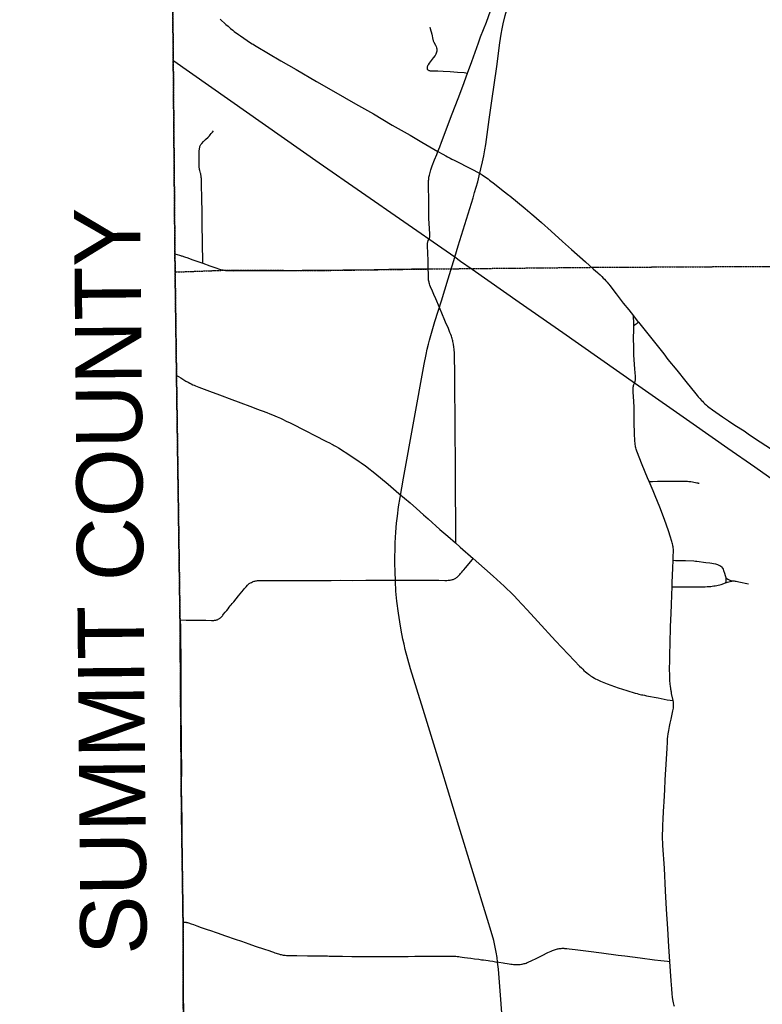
# Model space of a CAD drawing. Header units: feet. Extents: x 2113747 to 2516209, y 960708 to 1356798.
# Tile 31 of 92: x 2271117 to 2282336, y 1157558 to 1172433. Entities that reach past the tile are written whole.
import ezdxf

# ---------------------------------------------------------------- set-up
doc = ezdxf.new("R2010")
doc.units = ezdxf.units.FT
doc.header["$LTSCALE"] = 20
doc.header["$MEASUREMENT"] = 0
doc.linetypes.add('OhDOT_USTN3', pattern=[0.22, 0.165, -0.055])
doc.linetypes.add('rr2', pattern=[0])
for name, color, linetype in [('GM_X_Adjacent_County', 251, 'OhDOT_USTN3'), ('GM_X_Adjacent_County_Text', 251, 'Continuous'), ('GM_X_City_Street', 251, 'Continuous'), ('GM_X_County', 251, 'OhDOT_USTN3'), ('GM_X_County_Road', 3, 'Continuous'), ('GM_X_Rail_Line', 251, 'rr2'), ('GM_X_Township', 251, 'OhDOT_USTN3'), ('GM_X_Township_Road', 4, 'Continuous'), ('GM_X_Township_Subdivision', 4, 'Continuous')]:
    doc.layers.add(name, color=color, linetype=linetype)
doc.styles.add('Styledgn030', font='dgn030.shx')

msp = doc.modelspace()

# ---------------------------------------------------------------- linework, layer by layer
at = {"layer": 'GM_X_Adjacent_County', "flags": 128}
msp.add_lwpolyline([(2192630, 1167520), (2192631, 1170404), (2192633, 1173673), (2192634, 1175629), (2192671, 1181169), (2192669, 1184775), (2192668, 1187767), (2192661, 1188885), (2192638, 1192623), (2192637, 1192687), (2192624, 1194838), (2192738, 1194840), (2198606, 1194974), (2199010, 1194983), (2204632, 1195040), (2205348, 1195050), (2205387, 1195051), (2205910, 1195059), (2205997, 1195060), (2208467, 1195087), (2214754, 1195227), (2218436, 1195308), (2224284, 1195429), (2225752, 1195458), (2225462, 1195534), (2225401, 1195595), (2225364, 1195691), (2225386, 1195871), (2225423, 1195969), (2225454, 1196101), (2225555, 1196175), (2225730, 1196146), (2225937, 1196104), (2226104, 1195950), (2226196, 1195762), (2226318, 1195778), (2226414, 1195876), (2226477, 1196120), (2226432, 1196340), (2226255, 1196528), (2226112, 1196634), (2226016, 1196777), (2225706, 1197038), (2225598, 1197214), (2225542, 1197429), (2225550, 1197574), (2225534, 1197683), (2225510, 1197752), (2225433, 1197823), (2225319, 1197810), (2225163, 1197850), (2225023, 1197884), (2224866, 1197996), (2224774, 1198238), (2224766, 1198416), (2224819, 1198833), (2224832, 1198918), (2224869, 1199050), (2224917, 1199124), (2224988, 1199164), (2225078, 1199177), (2225211, 1199143), (2225362, 1199058), (2225454, 1198986), (2225542, 1198976), (2225627, 1199021), (2225653, 1199069), (2225635, 1199164), (2225576, 1199318), (2225558, 1199409), (2225502, 1199641), (2225359, 1199810), (2225211, 1199887), (2225033, 1199916), (2224903, 1199927), (2224734, 1199887), (2224588, 1199837), (2224426, 1199853), (2224305, 1199924), (2224140, 1200009), (2224033, 1200099), (2223934, 1200224), (2223870, 1200324), (2223844, 1200457), (2223875, 1200571), (2223989, 1200714), (2224135, 1200891), (2224265, 1201013), (2224315, 1201058), (2224326, 1201095), (2224307, 1201143), (2224270, 1201186), (2224191, 1201257), (2224050, 1201262), (2223875, 1201254), (2223719, 1201260), (2223624, 1201297), (2223555, 1201352), (2223465, 1201458), (2223422, 1201570), (2223428, 1201647), (2223462, 1201752), (2223552, 1201843), (2223693, 1201904), (2223841, 1201967), (2223894, 1201999), (2223939, 1202044), (2223963, 1202134), (2223910, 1202269), (2223852, 1202341), (2223775, 1202357), (2223693, 1202349), (2223579, 1202304), (2223491, 1202259), (2223383, 1202227), (2223303, 1202248), (2223247, 1202301), (2223216, 1202378), (2223197, 1202484), (2223245, 1202643), (2223353, 1202799), (2223454, 1202942), (2223462, 1203019), (2223462, 1203064), (2223391, 1203189), (2223236, 1203283), (2223181, 1203339), (2223130, 1203396), (2223116, 1203464), (2223153, 1203562), (2223226, 1203633), (2223289, 1203695), (2223317, 1203766), (2223297, 1203887), (2223252, 1203949), (2223176, 1203975), (2223085, 1203955), (2223006, 1203918), (2222935, 1203853), (2222851, 1203698), (2222741, 1203608), (2222676, 1203594), (2222616, 1203610), (2222560, 1203698), (2222464, 1204074), (2222458, 1204286), (2222498, 1204359), (2222596, 1204452), (2222806, 1204585), (2222930, 1204676), (2222992, 1204741), (2223006, 1204789), (2222972, 1204848), (2222910, 1204913), (2222760, 1204955), (2222599, 1204969), (2222481, 1205009), (2222404, 1205077), (2222263, 1205241), (2222181, 1205337), (2222079, 1205407), (2221966, 1205441), (2221882, 1205472), (2221797, 1205517), (2221704, 1205619), (2221630, 1205687), (2221562, 1205698), (2221464, 1205681), (2221311, 1205613), (2221195, 1205577), (2221071, 1205582), (2220859, 1205622), (2220743, 1205681), (2220576, 1205823), (2220455, 1205944), (2220302, 1206023), (2220181, 1206074), (2220091, 1206150), (2220048, 1206308), (2220040, 1206484), (2219975, 1206616), (2219935, 1206710), (2219898, 1206817), (2219907, 1206919), (2220006, 1207032), (2220153, 1207136), (2220291, 1207227), (2220373, 1207289), (2220422, 1207378), (2220411, 1207566), (2220407, 1207761), (2220340, 1208008), (2220291, 1208255), (2220325, 1208431), (2220445, 1208769), (2220471, 1208945), (2220422, 1209154), (2220328, 1209282), (2220104, 1209492), (2219826, 1209709), (2219692, 1209851), (2219429, 1210204), (2219283, 1210473), (2219246, 1210694), (2219321, 1211065), (2219357, 1211201), (2219411, 1211402), (2219452, 1211743), (2219388, 1211972), (2219216, 1212230), (2219028, 1212466), (2218661, 1212777), (2218365, 1213088), (2218208, 1213347), (2218114, 1213710), (2218088, 1214033), (2218118, 1214403), (2218200, 1214647), (2218373, 1214973), (2218440, 1215097), (2218541, 1215411), (2218635, 1215696), (2218744, 1215898), (2218886, 1216149), (2219047, 1216370), (2219096, 1216517), (2219145, 1216741), (2219145, 1216921), (2219118, 1217142), (2219133, 1217333), (2219145, 1217521), (2219066, 1217817), (2219058, 1218049), (2219055, 1218326), (2219075, 1218515), (2219104, 1218655), (2219090, 1218754), (2219032, 1218922), (2218879, 1219180), (2218789, 1219297), (2218691, 1219360), (2218575, 1219379), (2218298, 1219383), (2217968, 1219293), (2217740, 1219274), (2217545, 1219308), (2217436, 1219297), (2217238, 1219297), (2217140, 1219345), (2217039, 1219458), (2216781, 1219757), (2216623, 1220057), (2216570, 1220251), (2216533, 1220570), (2216541, 1220687), (2216552, 1220844), (2216668, 1220915), (2216848, 1220915), (2217028, 1220836), (2217395, 1220687), (2217522, 1220769), (2217676, 1220956), (2217732, 1221095), (2217721, 1221245), (2217683, 1221395), (2217560, 1221466), (2217447, 1221395), (2217324, 1221398), (2217148, 1221466), (2216990, 1221616), (2216923, 1221672), (2216777, 1221754), (2216638, 1221784), (2216499, 1221758), (2216365, 1221702), (2216282, 1221679), (2216188, 1221762), (2216155, 1221904), (2216195, 1221993), (2217855, 1222014), (2218902, 1222026), (2221110, 1222045), (2224970, 1222054), (2226271, 1222054), (2227184, 1222047), (2228798, 1222028), (2230481, 1221983), (2231335, 1221971), (2233013, 1221964), (2233375, 1221986), (2235299, 1222030), (2235886, 1222019), (2238009, 1221952), (2239798, 1221947), (2240042, 1221947), (2240473, 1221945), (2240927, 1221944), (2242479, 1221940), (2243220, 1221939), (2246207, 1221908), (2259653, 1221765), (2265465, 1221711), (2271662, 1221657), (2271878, 1221655), (2272245, 1221652), (2272941, 1221646), (2272946, 1221095), (2272949, 1220734), (2272952, 1220381), (2272955, 1219996), (2272959, 1219527), (2272962, 1219225), (2272968, 1218487), (2272977, 1217406), (2272975, 1216501), (2272991, 1215563), (2273071, 1206556), (2273193, 1198453), (2273152, 1195400), (2273228, 1192712), (2273176, 1191453), (2273164, 1190519), (2273216, 1187364), (2273321, 1182083), (2273359, 1179654), (2273351, 1179125), (2273358, 1177776), (2273384, 1177023), (2273394, 1176620), (2273392, 1176176), (2273415, 1174720), (2273428, 1173104), (2273426, 1173044), (2273462, 1168895), (2273465, 1168621), (2273486, 1167056), (2273539, 1163372), (2273560, 1160546), (2273585, 1158808), (2273596, 1155295), (2273632, 1150488), (2273636, 1149823), (2273645, 1148717), (2273648, 1148193), (2273652, 1147706), (2273707, 1144117), (2273708, 1143906), (2273727, 1137672), (2273735, 1134958), (2273762, 1131307), (2273776, 1128908), (2273782, 1128013), (2273782, 1127896), (2273784, 1127599), (2273791, 1126395), (2273794, 1126045), (2273794, 1125938), (2273800, 1125028), (2273809, 1124393), (2273866, 1121327), (2273859, 1119170), (2273877, 1118817), (2273878, 1116829), (2273845, 1115019), (2273848, 1114656), (2273851, 1114281), (2273852, 1114201), (2273857, 1113636), (2273857, 1113575), (2273860, 1113281), (2273861, 1113069), (2273868, 1112294), (2273872, 1111794), (2273878, 1111173), (2273881, 1110748), (2273884, 1110420), (2273885, 1110318), (2273889, 1109866), (2273890, 1109708), (2273892, 1109492), (2273890, 1108659), (2273895, 1107881), (2273928, 1105260), (2273923, 1103969), (2273944, 1101977), (2274003, 1096382), (2274019, 1094549), (2274045, 1093010), (2274049, 1092053), (2274067, 1090515), (2273842, 1090511), (2272585, 1090487), (2271751, 1090471), (2270733, 1090435), (2268200, 1090405), (2267778, 1090418), (2267760, 1089304), (2267674, 1087762), (2267628, 1085890), (2267594, 1084592), (2267583, 1084035), (2267570, 1083741), (2267407, 1076551), (2267310, 1072879), (2267224, 1068546), (2267218, 1067680), (2267123, 1064546), (2267119, 1064405), (2267105, 1064278), (2267009, 1060529), (2266030, 1060558), (2264764, 1060590), (2264179, 1060605), (2263523, 1060622), (2262905, 1060648), (2262578, 1060658), (2262494, 1060660), (2262468, 1060662), (2262069, 1060670), (2259905, 1060723), (2259350, 1060738), (2254917, 1060860), (2252022, 1060939), (2251064, 1060965), (2247613, 1061077), (2245773, 1061157), (2240479, 1061338), (2240259, 1061347), (2239174, 1061390), (2237828, 1061436), (2234873, 1061544), (2228638, 1061772), (2226856, 1061837), (2226221, 1061860), (2224371, 1061928), (2218716, 1062135), (2216024, 1062234), (2214252, 1062298), (2212077, 1062442), (2210448, 1062486), (2205426, 1062621), (2204592, 1062652), (2204074, 1062671), (2204061, 1063896), (2204019, 1067962), (2204018, 1068050), (2203986, 1071081), (2203969, 1073268), (2203920, 1078643), (2203897, 1079534), (2203924, 1083122), (2203902, 1084169), (2203924, 1085137), (2203916, 1085866), (2203909, 1086298), (2203905, 1086752), (2203874, 1089335), (2203869, 1089766), (2203327, 1089754), (2199689, 1089720), (2199502, 1089725), (2198608, 1089726), (2198227, 1089715), (2197798, 1089713), (2197122, 1089708), (2195423, 1089703), (2195256, 1089695), (2194547, 1089678), (2193306, 1089676), (2192606, 1089672), (2192620, 1092103), (2192625, 1092538), (2192656, 1094120), (2192659, 1095336), (2192658, 1095923), (2192589, 1099322), (2192675, 1103193), (2192655, 1107796), (2192654, 1108034), (2192653, 1108440), (2192666, 1108661), (2192656, 1108900), (2192657, 1109083), (2192654, 1109924), (2192636, 1110047), (2192644, 1110729), (2192637, 1111738), (2192634, 1112043), (2192629, 1112564), (2192567, 1113876), (2192571, 1115766), (2192563, 1116200), (2192562, 1116521), (2192562, 1116842), (2192568, 1119399), (2192557, 1120002), (2192552, 1123337), (2192552, 1123393), (2192560, 1126776), (2192557, 1127768), (2192541, 1130027), (2192543, 1132646), (2192543, 1135847), (2192542, 1136084), (2192540, 1136744), (2192530, 1137575), (2192539, 1140482), (2192539, 1143381), (2192552, 1147211), (2192556, 1148676), (2192557, 1148924), (2192558, 1149453), (2192562, 1150577), (2192569, 1152461), (2192570, 1152863), (2192571, 1153176), (2192575, 1154176), (2192588, 1155252), (2192594, 1158495), (2192604, 1162456), (2192620, 1166969), (2192630, 1167520)], dxfattribs=at)
at = {"layer": 'GM_X_City_Street', "flags": 128}
for points in [[(2277881, 1171625), (2277948, 1171801), (2278047, 1172085), (2278081, 1172173), (2278167, 1172396), (2278261, 1172655)], [(2274145, 1172440), (2274232, 1172361), (2274265, 1172333), (2274302, 1172301), (2274335, 1172274), (2274358, 1172255), (2274379, 1172239), (2274400, 1172223), (2274423, 1172208), (2274455, 1172187), (2274606, 1172086), (2274631, 1172070), (2274645, 1172061), (2274663, 1172050), (2274690, 1172034), (2275064, 1171814), (2275294, 1171683), (2275601, 1171497), (2275857, 1171352), (2276191, 1171164), (2276460, 1171009), (2276743, 1170842), (2277014, 1170687), (2277193, 1170585), (2277314, 1170513), (2277436, 1170442)], [(2277311, 1172320), (2277317, 1172298), (2277341, 1172212), (2277360, 1172134), (2277362, 1172124), (2277366, 1172112), (2277369, 1172103), (2277373, 1172095), (2277398, 1172049), (2277403, 1172038), (2277409, 1172026), (2277415, 1172008), (2277419, 1171992), (2277420, 1171975), (2277419, 1171959), (2277416, 1171943), (2277411, 1171928), (2277402, 1171910), (2277392, 1171893), (2277366, 1171856), (2277304, 1171775), (2277288, 1171750), (2277284, 1171742), (2277280, 1171735), (2277278, 1171729), (2277275, 1171723), (2277274, 1171717), (2277273, 1171710), (2277272, 1171701), (2277274, 1171694), (2277275, 1171688), (2277278, 1171683), (2277284, 1171675), (2277292, 1171670), (2277297, 1171667), (2277310, 1171664), (2277320, 1171662), (2277333, 1171662), (2277382, 1171661), (2277434, 1171659), (2277513, 1171656), (2277619, 1171650), (2277733, 1171642), (2277830, 1171633), (2277881, 1171625)], [(2277436, 1170442), (2277464, 1170511), (2277491, 1170582), (2277651, 1171010), (2277740, 1171245), (2277810, 1171430), (2277881, 1171625)], [(2273884, 1168754), (2273878, 1169072), (2273875, 1169338), (2273872, 1169502), (2273869, 1169755), (2273864, 1169916), (2273863, 1170020), (2273862, 1170033), (2273861, 1170050), (2273859, 1170060), (2273858, 1170072), (2273856, 1170084), (2273854, 1170094), (2273852, 1170105), (2273849, 1170116), (2273843, 1170135), (2273837, 1170154), (2273833, 1170170), (2273831, 1170184), (2273830, 1170193), (2273829, 1170210), (2273828, 1170224), (2273828, 1170237), (2273830, 1170417), (2273830, 1170460), (2273831, 1170473), (2273832, 1170483), (2273834, 1170492), (2273836, 1170503), (2273840, 1170515), (2273844, 1170525), (2273850, 1170536), (2273855, 1170546), (2273863, 1170556), (2273870, 1170565), (2273894, 1170592), (2273925, 1170622), (2273963, 1170658), (2273983, 1170679), (2273995, 1170693), (2274010, 1170712), (2274029, 1170734), (2274044, 1170753)], [(2277289, 1168668), (2277286, 1168789), (2277282, 1168911), (2277279, 1169012), (2277279, 1169042), (2277279, 1169056), (2277280, 1169064), (2277282, 1169072), (2277290, 1169095), (2277304, 1169124), (2277306, 1169130), (2277309, 1169138), (2277311, 1169146), (2277312, 1169154), (2277313, 1169164), (2277312, 1169179), (2277312, 1169193), (2277307, 1169278), (2277300, 1169432), (2277297, 1169547), (2277296, 1169767), (2277294, 1169858), (2277294, 1169967), (2277294, 1169988), (2277295, 1170005), (2277296, 1170019), (2277297, 1170034), (2277299, 1170046), (2277300, 1170055), (2277303, 1170070), (2277306, 1170082), (2277316, 1170123), (2277328, 1170165), (2277350, 1170227), (2277384, 1170316), (2277417, 1170397), (2277436, 1170442)], [(2277436, 1170442), (2277511, 1170400), (2277553, 1170377), (2277581, 1170362), (2277620, 1170342), (2277646, 1170328), (2277681, 1170311), (2277947, 1170176), (2278054, 1170120), (2278074, 1170108), (2278088, 1170100), (2278105, 1170088), (2278123, 1170076), (2278193, 1170027), (2278206, 1170018), (2278217, 1170009), (2278292, 1169952), (2278398, 1169869), (2278489, 1169797), (2278506, 1169784), (2278522, 1169771), (2278753, 1169579), (2278822, 1169520), (2278836, 1169509), (2278849, 1169498), (2279000, 1169368), (2279144, 1169239), (2279316, 1169082), (2279454, 1168961), (2279665, 1168774), (2279780, 1168670)], [(2273460, 1168894), (2273532, 1168874), (2273544, 1168871), (2273554, 1168868), (2273567, 1168865), (2273580, 1168861), (2273590, 1168857), (2273621, 1168847), (2273642, 1168840), (2273732, 1168807), (2273884, 1168754), (2273989, 1168716), (2274081, 1168682), (2274134, 1168665), (2274168, 1168656), (2274190, 1168652), (2274209, 1168648)], [(2273603, 1155293), (2273604, 1155537), (2273606, 1155832), (2273606, 1156291), (2273603, 1156799), (2273599, 1157112), (2273598, 1157188), (2273597, 1157353), (2273593, 1157796), (2273591, 1157996)]]:
    msp.add_lwpolyline(points, dxfattribs=at)
at = {"layer": 'GM_X_County', "flags": 128}
msp.add_lwpolyline([(2353397, 1222451), (2356858, 1222526), (2358764, 1222568), (2364180, 1222723), (2365829, 1222755), (2369645, 1222836), (2372194, 1222881), (2374472, 1222924), (2379690, 1223029), (2379735, 1219826), (2379742, 1219374), (2379833, 1216178), (2380014, 1209139), (2380003, 1203413), (2380022, 1202249), (2380179, 1195356), (2380181, 1194352), (2380359, 1187412), (2380412, 1186569), (2380419, 1184193), (2380463, 1181823), (2380682, 1170163), (2380746, 1166807), (2380771, 1165044), (2380824, 1161382), (2380824, 1161039), (2380878, 1157552), (2380892, 1156694), (2381026, 1152330), (2381034, 1152023), (2381158, 1145150), (2381235, 1140057), (2381269, 1137568), (2381334, 1132856), (2381336, 1132676), (2381343, 1132210), (2381380, 1130882), (2381388, 1130504), (2381409, 1129491), (2381422, 1128859), (2381524, 1123853), (2381544, 1122872), (2381624, 1118858), (2381679, 1116097), (2382044, 1104151), (2382074, 1096083), (2382125, 1091787), (2380307, 1091766), (2379221, 1091753), (2378988, 1091751), (2374063, 1091696), (2368829, 1091637), (2365146, 1091594), (2364291, 1091584), (2363494, 1091575), (2360811, 1091544), (2360599, 1091542), (2358848, 1091522), (2355371, 1091477), (2352195, 1091435), (2348514, 1091386), (2345661, 1091348), (2342697, 1091308), (2341799, 1091296), (2335157, 1091206), (2333216, 1091180), (2331837, 1091161), (2328725, 1091118), (2328615, 1091117), (2326938, 1091094), (2326732, 1091091), (2324108, 1091056), (2318107, 1090974), (2313863, 1090917), (2307056, 1090903), (2301402, 1090840), (2299895, 1090831), (2299145, 1090827), (2298147, 1090820), (2294565, 1090800), (2294190, 1090795), (2291695, 1090779), (2287536, 1090733), (2283974, 1090692), (2281184, 1090660), (2280571, 1090646), (2279737, 1090638), (2276111, 1090564), (2275965, 1090561), (2275354, 1090544), (2275300, 1090545), (2274067, 1090515), (2274049, 1092053), (2274045, 1093010), (2274019, 1094549), (2274003, 1096382), (2273944, 1101977), (2273923, 1103969), (2273928, 1105260), (2273895, 1107881), (2273890, 1108659), (2273892, 1109492), (2273890, 1109708), (2273889, 1109866), (2273885, 1110318), (2273884, 1110420), (2273881, 1110748), (2273878, 1111173), (2273872, 1111794), (2273868, 1112294), (2273861, 1113069), (2273860, 1113281), (2273857, 1113575), (2273857, 1113636), (2273852, 1114201), (2273851, 1114281), (2273848, 1114656), (2273845, 1115019), (2273878, 1116829), (2273877, 1118817), (2273859, 1119170), (2273866, 1121327), (2273809, 1124393), (2273800, 1125028), (2273794, 1125938), (2273794, 1126045), (2273791, 1126395), (2273784, 1127599), (2273782, 1127896), (2273782, 1128013), (2273776, 1128908), (2273762, 1131307), (2273735, 1134958), (2273727, 1137672), (2273708, 1143906), (2273707, 1144117), (2273652, 1147706), (2273648, 1148193), (2273645, 1148717), (2273636, 1149823), (2273632, 1150488), (2273596, 1155295), (2273585, 1158808), (2273560, 1160546), (2273539, 1163372), (2273486, 1167056), (2273465, 1168621), (2273462, 1168895), (2273426, 1173044), (2273428, 1173104), (2273415, 1174720), (2273392, 1176176), (2273394, 1176620), (2273384, 1177023), (2273358, 1177776), (2273351, 1179125), (2273359, 1179654), (2273321, 1182083), (2273216, 1187364), (2273164, 1190519), (2273176, 1191453), (2273228, 1192712), (2273152, 1195400), (2273193, 1198453), (2273071, 1206556), (2272991, 1215563), (2272975, 1216501), (2272977, 1217406), (2272968, 1218487), (2272962, 1219225), (2272959, 1219527), (2272955, 1219996), (2272952, 1220381), (2272949, 1220734), (2272946, 1221095), (2272941, 1221646), (2274226, 1221624), (2276584, 1221584), (2279436, 1221567), (2287284, 1221586), (2287634, 1221587), (2288155, 1221588), (2289133, 1221589), (2291838, 1221592), (2294724, 1221588), (2295595, 1221591), (2298613, 1221605), (2299175, 1221609), (2303374, 1221676), (2308426, 1221766), (2313088, 1221841), (2315600, 1221874), (2319071, 1221920), (2326584, 1222061), (2327982, 1222076), (2333341, 1222133), (2335682, 1222157), (2338510, 1222201), (2341239, 1222245), (2343737, 1222286), (2344324, 1222288), (2349300, 1222361), (2350843, 1222395), (2353397, 1222451)], dxfattribs=at)
at = {"layer": 'GM_X_County_Road', "flags": 128}
for points in [[(2279780, 1168670), (2279823, 1168632), (2279839, 1168618)], [(2279839, 1168618), (2279849, 1168609), (2279884, 1168577), (2279910, 1168553), (2279934, 1168530), (2279951, 1168511), (2279972, 1168490), (2279990, 1168469), (2280009, 1168448), (2280018, 1168436), (2280032, 1168420), (2280130, 1168290), (2280236, 1168152), (2280321, 1168048), (2280392, 1167957)], [(2280392, 1167957), (2280463, 1167866)], [(2280463, 1167866), (2280464, 1167866), (2280609, 1167685), (2280846, 1167384), (2280910, 1167300), (2281046, 1167136), (2281182, 1166965), (2281333, 1166779), (2281351, 1166757), (2281368, 1166736), (2281391, 1166710), (2281416, 1166682), (2281430, 1166668), (2281448, 1166649), (2281467, 1166632), (2281492, 1166609), (2281510, 1166595), (2281530, 1166578), (2281582, 1166538), (2281633, 1166502), (2281736, 1166431), (2281826, 1166372), (2281922, 1166308), (2282060, 1166220), (2282145, 1166164), (2282306, 1166058), (2282476, 1165946)], [(2273568, 1160548), (2273567, 1160583), (2273565, 1160673), (2273563, 1160746), (2273563, 1160821), (2273563, 1160933), (2273564, 1161060), (2273564, 1161178), (2273561, 1161347), (2273560, 1161504), (2273559, 1161700), (2273558, 1161846), (2273556, 1161996), (2273556, 1162048), (2273556, 1162129), (2273555, 1162311), (2273554, 1162473), (2273555, 1162641), (2273555, 1162831), (2273553, 1163028), (2273549, 1163249), (2273547, 1163365)], [(2273589, 1158800), (2273585, 1158975), (2273582, 1159145), (2273580, 1159259), (2273578, 1159375), (2273575, 1159590), (2273575, 1159792), (2273574, 1160002), (2273573, 1160143), (2273573, 1160273), (2273572, 1160399), (2273568, 1160519), (2273568, 1160548)], [(2273591, 1157996), (2273590, 1158161), (2273590, 1158198), (2273590, 1158318), (2273589, 1158800)]]:
    msp.add_lwpolyline(points, dxfattribs=at)
at = {"layer": 'GM_X_Rail_Line', "flags": 128}
for points in [[(2277966, 1169743), (2277989, 1169823), (2278014, 1169905), (2278036, 1169985), (2278059, 1170074), (2278085, 1170181), (2278110, 1170288), (2278127, 1170376), (2278144, 1170467), (2278157, 1170550), (2278169, 1170622), (2278212, 1170926), (2278252, 1171208), (2278324, 1171728), (2278373, 1172081), (2278392, 1172212), (2278405, 1172297), (2278421, 1172372), (2278451, 1172498), (2278485, 1172619), (2278536, 1172801), (2278550, 1172871), (2278563, 1172942), (2278577, 1173035), (2278578, 1173131), (2278578, 1173232), (2278576, 1173335), (2278561, 1173921), (2278552, 1174316), (2278545, 1174602), (2278540, 1174699), (2278533, 1174783), (2278524, 1174893), (2278507, 1175050), (2278372, 1176378), (2278306, 1177016), (2278295, 1177125), (2278282, 1177223), (2278266, 1177315), (2278249, 1177386), (2278229, 1177471), (2278201, 1177559), (2278162, 1177670), (2277644, 1179178), (2277587, 1179340), (2277566, 1179392), (2277542, 1179447), (2277511, 1179508), (2277485, 1179554), (2277454, 1179605), (2277418, 1179660), (2277353, 1179747), (2277132, 1180030), (2277065, 1180117), (2277000, 1180205), (2276952, 1180276), (2276904, 1180352), (2276855, 1180442), (2276821, 1180511), (2276790, 1180581), (2276759, 1180659), (2276737, 1180726), (2276718, 1180790), (2276700, 1180859), (2276684, 1180938), (2276670, 1181013), (2276653, 1181119), (2276630, 1181293), (2276528, 1182143), (2276509, 1182301), (2276498, 1182390), (2276487, 1182459), (2276473, 1182535), (2276456, 1182608), (2276432, 1182696), (2276406, 1182780), (2276350, 1182939), (2276183, 1183420), (2275290, 1186004), (2274979, 1186911), (2274876, 1187205), (2274788, 1187463), (2274727, 1187642), (2274693, 1187758), (2274668, 1187857), (2274552, 1188356), (2274488, 1188632), (2274427, 1188891), (2274350, 1189225), (2274324, 1189325), (2274302, 1189407), (2274278, 1189484), (2274250, 1189564), (2274215, 1189660), (2274181, 1189742), (2274066, 1190010), (2274008, 1190154), (2273958, 1190280), (2273942, 1190335), (2273925, 1190400), (2273915, 1190446), (2273906, 1190497), (2273894, 1190589), (2273886, 1190692), (2273881, 1190762), (2273829, 1191525), (2273771, 1192379), (2273708, 1193303), (2273661, 1193987), (2273643, 1194237), (2273624, 1194513), (2273603, 1194819), (2273590, 1195003), (2273579, 1195165), (2273558, 1195475), (2273535, 1195809), (2273520, 1196005), (2273503, 1196273), (2273475, 1196648), (2273455, 1196953), (2273435, 1197223), (2273418, 1197483), (2273407, 1197608), (2273395, 1197708), (2273382, 1197787), (2273362, 1197882), (2273340, 1197968), (2273319, 1198035), (2273269, 1198162), (2273228, 1198254), (2273192, 1198328)], [(2277690, 1168848), (2277562, 1168934), (2275643, 1170265), (2273447, 1171807)], [(2277690, 1168848), (2277743, 1169018), (2277868, 1169422), (2277966, 1169743)], [(2276942, 1162919), (2276925, 1162999), (2276907, 1163076), (2276880, 1163213), (2276858, 1163337), (2276840, 1163465), (2276817, 1163650), (2276802, 1163799), (2276793, 1163949), (2276787, 1164099), (2276784, 1164220), (2276789, 1164530), (2276799, 1164692), (2276811, 1164826), (2276823, 1164935), (2276841, 1165076), (2276863, 1165214), (2276916, 1165508), (2277228, 1167229), (2277257, 1167374), (2277275, 1167454), (2277293, 1167530), (2277309, 1167594), (2277327, 1167663), (2277390, 1167874), (2277487, 1168188), (2277589, 1168520), (2277690, 1168848)], [(2291530, 1159674), (2291035, 1159913), (2290486, 1160179), (2290104, 1160368), (2289684, 1160574), (2289375, 1160740), (2289138, 1160876), (2289025, 1160946), (2288889, 1161029), (2288753, 1161115), (2288537, 1161259), (2287763, 1161801), (2287256, 1162152), (2286981, 1162344), (2286627, 1162592), (2286082, 1162973), (2285296, 1163524), (2284772, 1163889), (2284368, 1164171), (2283930, 1164476), (2283453, 1164811), (2283042, 1165100), (2282634, 1165383), (2282222, 1165672), (2281815, 1165956), (2281289, 1166323), (2280418, 1166934), (2279320, 1167700), (2278664, 1168160), (2277952, 1168657), (2277775, 1168780), (2277690, 1168848)], [(2278990, 1150596), (2278981, 1150738), (2278970, 1150832), (2278962, 1150909), (2278947, 1151020), (2278927, 1151143), (2278896, 1151325), (2278873, 1151459), (2278839, 1151669), (2278818, 1151810), (2278805, 1151915), (2278793, 1152023), (2278778, 1152176), (2278768, 1152303), (2278748, 1152588), (2278726, 1152882), (2278424, 1157099), (2278381, 1157699), (2278350, 1158088), (2278337, 1158197), (2278328, 1158265), (2278315, 1158347), (2278295, 1158447), (2278278, 1158521), (2278239, 1158660), (2278185, 1158841), (2277752, 1160251), (2277492, 1161096), (2277210, 1162014), (2277021, 1162627), (2276942, 1162919)]]:
    msp.add_lwpolyline(points, dxfattribs=at)
at = {"layer": 'GM_X_Township', "flags": 128}
msp.add_lwpolyline([(2273465, 1168621), (2274222, 1168649), (2275702, 1168645), (2277283, 1168667), (2279753, 1168692), (2283763, 1168714), (2286335, 1168753), (2288511, 1168775), (2290765, 1168794), (2291346, 1168797), (2292060, 1168787), (2297619, 1168803), (2298939, 1168800), (2298978, 1164715), (2298994, 1162899), (2299028, 1155428), (2299048, 1152561), (2299032, 1145317), (2299033, 1144176), (2297667, 1144176), (2295498, 1144177), (2292293, 1144206), (2290241, 1144201), (2286547, 1144191), (2284989, 1144172), (2284147, 1144164), (2283046, 1144164), (2282946, 1144163), (2282616, 1144160), (2282224, 1144168), (2278962, 1144111), (2276673, 1144104), (2276352, 1144118), (2275977, 1144134), (2275848, 1144130), (2274451, 1144100), (2273707, 1144117), (2273652, 1147706), (2273648, 1148193), (2273645, 1148717), (2273636, 1149823), (2273632, 1150488), (2273596, 1155295), (2273585, 1158808), (2273560, 1160546), (2273539, 1163372), (2273486, 1167056), (2273465, 1168621)], dxfattribs=at)
at = {"layer": 'GM_X_Township_Road', "flags": 128}
for points in [[(2274209, 1168648), (2274225, 1168646), (2274241, 1168644), (2274259, 1168642), (2274280, 1168642), (2274346, 1168641), (2274441, 1168642), (2274493, 1168643), (2274664, 1168643), (2274762, 1168644), (2274978, 1168645), (2275166, 1168646), (2275382, 1168647)], [(2275382, 1168647), (2275411, 1168647), (2275539, 1168649), (2275998, 1168656), (2276474, 1168660), (2276693, 1168663), (2277034, 1168668), (2277138, 1168668), (2277289, 1168668)], [(2277700, 1164528), (2277705, 1164544), (2277707, 1164560), (2277708, 1164575), (2277708, 1164609), (2277707, 1164692), (2277705, 1164756), (2277704, 1164790), (2277704, 1164829), (2277704, 1164881), (2277704, 1164938), (2277704, 1165024), (2277703, 1165119), (2277702, 1165256), (2277701, 1165407), (2277699, 1165712), (2277699, 1165901), (2277698, 1166059), (2277696, 1166177), (2277696, 1166284), (2277695, 1166408), (2277694, 1166574), (2277693, 1166694), (2277691, 1166836), (2277691, 1166993), (2277689, 1167155), (2277687, 1167291), (2277687, 1167326), (2277686, 1167352), (2277685, 1167381), (2277684, 1167411), (2277682, 1167435), (2277680, 1167457), (2277677, 1167484), (2277674, 1167499), (2277673, 1167512), (2277670, 1167531), (2277666, 1167553), (2277663, 1167569), (2277659, 1167584), (2277655, 1167599), (2277651, 1167616), (2277645, 1167634), (2277638, 1167651), (2277629, 1167675), (2277616, 1167707), (2277603, 1167740), (2277593, 1167768), (2277552, 1167864), (2277531, 1167914), (2277504, 1167976), (2277459, 1168084), (2277403, 1168218), (2277376, 1168281), (2277354, 1168332), (2277325, 1168398), (2277315, 1168422), (2277308, 1168441), (2277304, 1168456), (2277301, 1168469), (2277298, 1168482), (2277295, 1168500), (2277294, 1168516), (2277293, 1168536), (2277291, 1168595), (2277289, 1168668)], [(2280393, 1167809), (2280393, 1167878), (2280392, 1167926), (2280392, 1167957)], [(2280393, 1167809), (2280417, 1167829), (2280443, 1167850), (2280463, 1167866)], [(2280625, 1165458), (2280602, 1165512), (2280523, 1165707), (2280441, 1165914), (2280436, 1165931), (2280431, 1165946), (2280427, 1165964), (2280422, 1165981), (2280419, 1165997), (2280416, 1166014), (2280414, 1166028), (2280413, 1166040), (2280411, 1166062), (2280410, 1166086), (2280406, 1166165), (2280401, 1166365), (2280400, 1166582), (2280392, 1166739), (2280387, 1166804), (2280385, 1166824), (2280384, 1166840), (2280384, 1166852), (2280384, 1166864), (2280384, 1166874), (2280385, 1166884), (2280388, 1166895), (2280390, 1166907), (2280395, 1166921), (2280400, 1166932), (2280404, 1166940), (2280408, 1166950), (2280411, 1166959), (2280415, 1166971), (2280417, 1166979), (2280418, 1166986), (2280419, 1166998), (2280420, 1167012), (2280420, 1167028), (2280419, 1167048), (2280416, 1167098), (2280412, 1167157), (2280397, 1167367), (2280394, 1167475), (2280392, 1167632), (2280394, 1167737), (2280393, 1167809)], [(2273482, 1167063), (2273549, 1167021), (2273628, 1166974), (2273661, 1166956), (2273685, 1166942), (2273707, 1166931), (2273732, 1166919), (2273752, 1166910), (2273775, 1166900), (2273799, 1166891), (2273824, 1166881), (2273984, 1166823), (2274138, 1166767), (2274323, 1166697), (2274420, 1166659), (2274632, 1166578), (2274697, 1166554), (2274851, 1166498), (2274897, 1166480), (2274936, 1166464), (2274969, 1166451), (2275009, 1166434), (2275055, 1166413), (2275089, 1166397), (2275144, 1166370), (2275201, 1166342), (2275449, 1166215), (2275564, 1166158), (2275751, 1166063), (2275796, 1166041), (2275833, 1166022), (2275853, 1166011), (2275870, 1166001), (2275899, 1165984), (2275932, 1165964), (2276119, 1165843), (2276245, 1165760), (2276276, 1165739), (2276310, 1165715), (2276336, 1165696), (2276368, 1165673), (2276484, 1165582), (2276683, 1165416), (2276847, 1165276), (2277014, 1165133), (2277113, 1165047), (2277219, 1164954), (2277290, 1164891), (2277466, 1164733), (2277585, 1164629), (2277700, 1164528)], [(2280988, 1164266), (2280991, 1164329), (2280993, 1164401), (2280992, 1164420), (2280992, 1164436), (2280990, 1164455), (2280989, 1164469), (2280986, 1164484), (2280984, 1164497), (2280980, 1164513), (2280975, 1164532), (2280970, 1164551), (2280966, 1164565), (2280951, 1164617), (2280920, 1164711), (2280860, 1164884), (2280789, 1165067), (2280716, 1165240), (2280685, 1165316), (2280625, 1165458)], [(2277700, 1164528), (2277771, 1164464), (2277968, 1164291)], [(2274586, 1163914), (2274604, 1163924), (2274618, 1163933), (2274634, 1163940), (2274645, 1163945), (2274659, 1163950), (2274669, 1163952), (2274682, 1163955), (2274696, 1163958), (2274708, 1163960), (2274724, 1163961), (2274742, 1163962), (2274766, 1163962), (2274794, 1163962), (2274842, 1163962), (2274883, 1163962), (2274916, 1163962), (2274954, 1163962), (2275024, 1163961), (2275174, 1163961), (2275419, 1163959), (2275469, 1163959), (2275595, 1163961), (2275717, 1163962), (2275823, 1163963), (2275961, 1163964), (2276139, 1163963), (2276345, 1163964), (2276510, 1163964), (2276646, 1163964), (2276827, 1163965), (2276994, 1163965), (2277280, 1163965), (2277451, 1163964), (2277539, 1163963), (2277556, 1163963), (2277572, 1163963), (2277589, 1163964), (2277604, 1163965), (2277619, 1163967), (2277633, 1163969), (2277643, 1163971), (2277655, 1163974), (2277666, 1163978), (2277676, 1163982), (2277686, 1163987), (2277696, 1163992), (2277706, 1163998), (2277715, 1164005), (2277725, 1164013), (2277735, 1164021), (2277745, 1164031), (2277755, 1164041), (2277766, 1164052), (2277778, 1164065), (2277798, 1164088), (2277814, 1164107), (2277828, 1164123), (2277854, 1164154), (2277880, 1164186), (2277954, 1164275), (2277968, 1164291)], [(2277968, 1164291), (2278137, 1164144), (2278269, 1164026), (2278436, 1163874), (2278478, 1163834), (2278530, 1163784), (2278566, 1163749), (2278593, 1163722), (2278635, 1163679), (2278784, 1163517), (2278945, 1163340), (2279213, 1163051), (2279498, 1162747), (2279575, 1162666), (2279602, 1162641), (2279623, 1162621), (2279642, 1162603), (2279664, 1162583), (2279687, 1162565), (2279710, 1162546), (2279726, 1162534), (2279742, 1162522), (2279761, 1162509), (2279778, 1162499), (2279800, 1162486), (2279818, 1162476), (2279841, 1162465), (2279862, 1162454), (2279890, 1162442), (2279917, 1162430), (2279993, 1162399), (2280157, 1162340), (2280288, 1162298), (2280414, 1162261), (2280447, 1162252), (2280470, 1162246), (2280490, 1162241), (2280512, 1162236), (2280530, 1162232), (2280557, 1162227), (2280587, 1162220), (2280761, 1162186), (2280900, 1162159), (2280988, 1162148)], [(2280973, 1163865), (2280974, 1163929), (2280982, 1164145), (2280988, 1164266)], [(2273547, 1163365), (2273630, 1163364), (2273812, 1163362), (2273931, 1163360), (2274016, 1163359), (2274032, 1163359), (2274041, 1163359), (2274050, 1163359), (2274059, 1163360), (2274067, 1163361), (2274074, 1163362), (2274081, 1163363), (2274090, 1163365), (2274099, 1163368), (2274108, 1163372), (2274117, 1163376), (2274125, 1163381), (2274134, 1163386), (2274142, 1163391), (2274149, 1163397), (2274154, 1163401), (2274161, 1163407), (2274168, 1163414), (2274174, 1163421), (2274181, 1163429), (2274188, 1163439), (2274197, 1163450), (2274222, 1163482), (2274244, 1163509), (2274264, 1163533), (2274284, 1163558), (2274298, 1163576), (2274312, 1163594), (2274328, 1163614), (2274350, 1163641), (2274421, 1163728), (2274473, 1163791), (2274496, 1163818), (2274515, 1163841), (2274537, 1163865), (2274559, 1163888), (2274586, 1163914)], [(2280988, 1162148), (2280966, 1162256), (2280964, 1162267), (2280962, 1162276), (2280960, 1162291), (2280958, 1162301), (2280956, 1162314), (2280954, 1162327), (2280952, 1162338), (2280951, 1162348), (2280949, 1162368), (2280946, 1162390), (2280941, 1162459), (2280938, 1162528), (2280936, 1162627), (2280937, 1162748), (2280939, 1162850), (2280943, 1163011), (2280950, 1163260), (2280958, 1163466), (2280962, 1163595), (2280969, 1163746), (2280973, 1163865)], [(2280939, 1158206), (2280924, 1158434), (2280907, 1158699), (2280890, 1158995), (2280874, 1159275), (2280857, 1159614), (2280833, 1159960), (2280832, 1159993), (2280831, 1160018), (2280830, 1160038), (2280829, 1160065), (2280829, 1160091), (2280831, 1160229), (2280838, 1160389), (2280841, 1160437), (2280844, 1160478), (2280847, 1160542), (2280852, 1160622), (2280863, 1160796), (2280871, 1160949), (2280888, 1161260), (2280897, 1161427), (2280902, 1161519), (2280904, 1161544), (2280906, 1161571), (2280910, 1161603), (2280915, 1161643), (2280919, 1161669), (2280923, 1161695), (2280935, 1161753), (2280946, 1161807), (2280958, 1161865), (2280984, 1161993), (2280992, 1162031), (2280994, 1162050), (2280996, 1162066), (2280996, 1162076), (2280996, 1162088), (2280994, 1162106), (2280992, 1162122), (2280988, 1162148)], [(2273589, 1158800), (2273611, 1158799), (2273622, 1158799), (2273631, 1158797), (2273638, 1158796), (2273645, 1158794), (2273654, 1158792), (2273668, 1158787), (2273709, 1158774), (2273745, 1158762), (2273795, 1158744), (2273861, 1158721), (2273965, 1158683), (2273985, 1158676), (2274098, 1158636), (2274224, 1158593), (2274371, 1158543), (2274467, 1158510), (2274580, 1158472), (2274674, 1158439), (2274815, 1158391), (2274879, 1158369), (2274921, 1158355), (2274952, 1158345), (2274973, 1158338), (2274990, 1158332), (2275007, 1158326), (2275025, 1158321), (2275042, 1158316), (2275053, 1158313), (2275065, 1158310), (2275080, 1158306), (2275097, 1158303), (2275113, 1158301), (2275130, 1158299), (2275147, 1158298), (2275169, 1158297), (2275302, 1158295), (2275465, 1158293), (2275509, 1158292), (2275566, 1158291), (2275637, 1158290), (2275705, 1158290), (2275766, 1158289), (2275794, 1158288), (2275889, 1158286), (2275993, 1158284), (2276137, 1158282), (2276323, 1158281), (2276455, 1158279), (2276567, 1158279), (2276737, 1158282), (2276838, 1158283), (2276988, 1158283), (2277088, 1158284), (2277236, 1158287), (2277450, 1158288), (2277548, 1158288), (2277618, 1158288), (2277644, 1158287), (2277667, 1158287), (2277687, 1158285), (2277704, 1158284), (2277725, 1158282), (2277750, 1158279), (2277772, 1158276), (2277800, 1158273), (2277837, 1158268), (2277881, 1158262), (2277933, 1158255), (2277990, 1158247), (2278052, 1158239), (2278095, 1158232), (2278126, 1158229), (2278158, 1158224), (2278192, 1158220), (2278221, 1158215), (2278264, 1158209), (2278306, 1158202), (2278358, 1158194), (2278419, 1158185), (2278448, 1158180), (2278484, 1158174), (2278511, 1158170), (2278536, 1158167), (2278556, 1158164), (2278577, 1158162), (2278594, 1158161), (2278610, 1158160), (2278627, 1158159), (2278643, 1158160), (2278664, 1158161), (2278679, 1158162), (2278696, 1158164), (2278709, 1158167), (2278725, 1158170), (2278738, 1158173), (2278752, 1158177), (2278767, 1158182), (2278783, 1158188), (2278801, 1158195), (2278818, 1158203), (2278836, 1158211), (2278862, 1158224), (2278910, 1158247), (2279010, 1158297), (2279097, 1158339), (2279122, 1158351), (2279145, 1158361), (2279164, 1158370), (2279182, 1158377), (2279197, 1158383), (2279212, 1158387), (2279225, 1158391), (2279241, 1158396), (2279254, 1158398), (2279268, 1158401), (2279284, 1158403), (2279298, 1158404), (2279312, 1158405), (2279325, 1158405), (2279337, 1158405), (2279350, 1158404), (2279362, 1158403), (2279373, 1158401), (2279385, 1158400), (2279417, 1158395), (2279509, 1158384), (2279709, 1158359), (2279905, 1158335), (2280158, 1158303), (2280259, 1158290), (2280373, 1158276), (2280493, 1158260), (2280708, 1158232), (2280802, 1158220), (2280905, 1158208), (2280939, 1158206)], [(2281011, 1157523), (2281006, 1157541), (2280995, 1157582), (2280989, 1157607), (2280984, 1157633), (2280979, 1157666), (2280973, 1157718), (2280967, 1157790), (2280960, 1157911), (2280939, 1158206)]]:
    msp.add_lwpolyline(points, dxfattribs=at)
at = {"layer": 'GM_X_Township_Subdivision', "flags": 128}
for points in [[(2280625, 1165458), (2280676, 1165459), (2280751, 1165461), (2280846, 1165463), (2280994, 1165463), (2281083, 1165462), (2281155, 1165461), (2281207, 1165460), (2281227, 1165458), (2281241, 1165457), (2281256, 1165455), (2281282, 1165450), (2281346, 1165436), (2281356, 1165435), (2281366, 1165433), (2281376, 1165433), (2281382, 1165434)], [(2280988, 1164266), (2281027, 1164265), (2281178, 1164262), (2281303, 1164257), (2281325, 1164255), (2281348, 1164253), (2281485, 1164234), (2281541, 1164226), (2281628, 1164211), (2281657, 1164203), (2281679, 1164195), (2281694, 1164188), (2281708, 1164178), (2281720, 1164166), (2281733, 1164149), (2281743, 1164132), (2281752, 1164111), (2281765, 1164073), (2281776, 1164035), (2281779, 1164021), (2281783, 1164006), (2281784, 1164000)], [(2281784, 1164000), (2281784, 1163996), (2281786, 1163986), (2281786, 1163978), (2281786, 1163969), (2281785, 1163961), (2281784, 1163953), (2281781, 1163925)], [(2281781, 1163925), (2281811, 1163934), (2281829, 1163940), (2281849, 1163945), (2281862, 1163949), (2281874, 1163952), (2281888, 1163954)], [(2281784, 1164000), (2281801, 1163989), (2281815, 1163982), (2281824, 1163977), (2281834, 1163973), (2281846, 1163968), (2281860, 1163963), (2281888, 1163954)], [(2281888, 1163954), (2281901, 1163954), (2281912, 1163954), (2281925, 1163952), (2281939, 1163950), (2281981, 1163943), (2282129, 1163910)], [(2280973, 1163865), (2280997, 1163866), (2281220, 1163866), (2281472, 1163867), (2281504, 1163868), (2281531, 1163869), (2281556, 1163871), (2281577, 1163874), (2281605, 1163878), (2281625, 1163881), (2281647, 1163886), (2281667, 1163890), (2281692, 1163897), (2281714, 1163903), (2281781, 1163925)]]:
    msp.add_lwpolyline(points, dxfattribs=at)

# ---------------------------------------------------------------- texts
at = {"layer": 'GM_X_Adjacent_County_Text', "insert": (2273050, 1158310), "char_height": 1000, "attachment_point": 7, "rotation": 90.5023, "line_spacing_factor": 0.8, "style": 'Styledgn030'}
msp.add_mtext('{\\Fdgn000|c0;\\C256;SUMMIT COUNTY}', dxfattribs=at)

doc.saveas('drawing.dxf')
